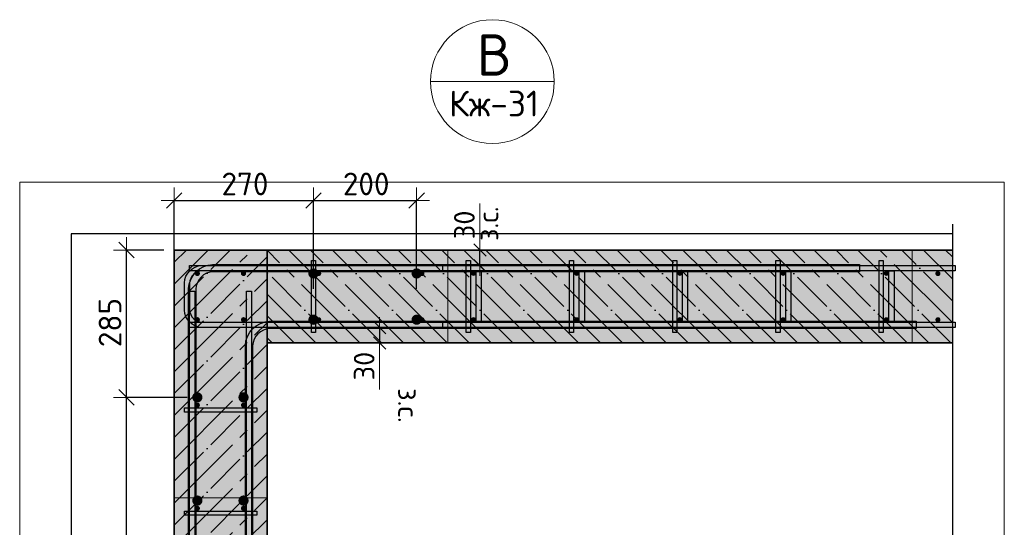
# Model space of a CAD drawing. Header units: millimetres. Extents: x -2995 to 60896, y -2809 to 57831.
# Tile 60 of 169: x 20041 to 21949, y 56848 to 57831. Entities that reach past the tile are written whole.
import ezdxf

# ---------------------------------------------------------------- set-up
doc = ezdxf.new("R2010")
doc.units = ezdxf.units.MM
doc.header["$PDMODE"] = 65
for name, pattern in [('______11', [100, 80, -10, 0, -10]), ('______5', [220, 160, -20, 20, -20]), ('________', [0])]:
    doc.linetypes.add(name, pattern=pattern)
for name, color, linetype, lineweight in [('Standard', 7, 'Continuous', 25), ('Арм.стержн. Арматура края', 96, 'Continuous', 35), ('Арм.стержн. вертикальными 1', 22, 'Continuous', 35), ('Арм.стержн.горизонт. 1', 180, 'Continuous', 35), ('Арм.стержн.горизонт. 2', 202, 'Continuous', 35), ('Размерная линия_ общее', 7, 'Continuous', 13), ('Размерная линия_ общее_1', 7, 'Continuous', 13)]:
    doc.layers.add(name, color=color, linetype=linetype, lineweight=lineweight)
doc.layers.add('Арм.стержн. вертикальными 2', color=7, linetype='Continuous', lineweight=35, true_color=0x006e00)
doc.layers.add('Арм.стержн.Стяжки', color=7, linetype='Continuous', lineweight=35, true_color=0x501e0f)
doc.styles.add('ISOCPEUR', font='ISOCPEUR')
doc.dimstyles.new('DIMSTYLE_5', dxfattribs={"dimtxt": 44, "dimasz": 50, "dimexe": 0, "dimexo": 0, "dimgap": 22, "dimtad": 2, "dimdec": 0, "dimrnd": 5, "dimzin": 12, "dimdsep": 46, "dimtxsty": 'ISOCPEUR', "dimblk1": 'ALL_ML_STRICH', "dimblk2": 'ALL_ML_STRICH', "dimsah": 1, "dimcen": 0, "dimclrd": 7, "dimclre": 256, "dimclrt": 7, "dimadec": 0, "dimazin": 0, "dimtfac": 1, "dimtdec": 0, "dimtix": 1, "dimtmove": 2, "dimatfit": 3, "dimfxl": 0, "dimtzin": 0, "dimlwd": 0, "dimlwe": -3, "dimarcsym": 0})
doc.dimstyles.new('DIMSTYLE_8', dxfattribs={"dimtxt": 40, "dimasz": 40, "dimexe": 0, "dimexo": 0.001, "dimgap": 20, "dimtad": 2, "dimdec": 0, "dimrnd": 5, "dimzin": 12, "dimdsep": 46, "dimtxsty": 'ISOCPEUR', "dimblk1": 'ALL_ML_STRICH', "dimblk2": 'ALL_ML_STRICH', "dimsah": 1, "dimcen": 0, "dimse1": 1, "dimse2": 1, "dimclrd": 7, "dimclre": 256, "dimclrt": 7, "dimadec": 0, "dimazin": 0, "dimtfac": 1, "dimtdec": 0, "dimtix": 1, "dimtmove": 2, "dimatfit": 3, "dimfxl": 0, "dimtvp": 1.2, "dimtzin": 0, "dimlwd": 0, "dimlwe": -3, "dimarcsym": 0})

# ---------------------------------------------------------------- blocks, each defined once
blk = doc.blocks.new('ALL_ML_STRICH')
at = {"color": 0, "linetype": 'ByBlock', "lineweight": -2}
for p, q in [((0, -0.5), (0, 0.5)), ((-1, 0), (0.5, 0)), ((-0.3, -0.3), (0.3, 0.3))]:
    blk.add_line(p, q, dxfattribs=at)
blk = doc.blocks.new('*D331')
at = {"layer": 'DEFPOINTS', "color": 7, "linetype": 'Continuous', "lineweight": 13, "transparency": 33554687}
for p in [(20340, 57481.1), (20340, 57335), (20609.9, 57289.6)]:
    blk.add_point(p, dxfattribs=at)
at = {"layer": 'Размерная линия_ общее', "color": 253, "linetype": 'Continuous', "lineweight": -2, "true_color": 0xa0a0a0, "transparency": 33554687}
for p, q in [((20340, 57355), (20340, 57481.1)), ((20609.9, 57309.6), (20609.9, 57481.1))]:
    blk.add_line(p, q, dxfattribs=at)
at = {"layer": 'Размерная линия_ общее', "color": 7, "linetype": 'Continuous', "lineweight": -2, "transparency": 33554687}
blk.add_line((20340, 57481.1), (20609.9, 57481.1), dxfattribs=at)
at = {"layer": 'Размерная линия_ общее', "color": 7, "linetype": 'Continuous', "lineweight": 13, "transparency": 33554687, "xscale": 50, "yscale": 50, "zscale": 50, "rotation": 180}
blk.add_blockref('ALL_ML_STRICH', (20340, 57481.1), dxfattribs=at)
at = {"layer": 'Размерная линия_ общее', "color": 7, "linetype": 'Continuous', "lineweight": 13, "transparency": 33554687, "xscale": 50, "yscale": 50, "zscale": 50}
blk.add_blockref('ALL_ML_STRICH', (20609.9, 57481.1), dxfattribs=at)
at = {"layer": 'Размерная линия_ общее', "color": 7, "linetype": 'Continuous', "lineweight": 13, "transparency": 33554687, "insert": (20477.2, 57513.1), "char_height": 44, "width": 132, "attachment_point": 5, "style": 'ISOCPEUR'}
blk.add_mtext('\\A1;{270}', dxfattribs=at)
blk = doc.blocks.new('*D332')
at = {"layer": 'DEFPOINTS', "color": 7, "linetype": 'Continuous', "lineweight": 13, "transparency": 33554687}
for p in [(20609.9, 57481.1), (20609.9, 57289.6), (20809.9, 57289.6)]:
    blk.add_point(p, dxfattribs=at)
at = {"layer": 'Размерная линия_ общее', "color": 253, "linetype": 'Continuous', "lineweight": -2, "true_color": 0xa0a0a0, "transparency": 33554687}
for p, q in [((20609.9, 57309.6), (20609.9, 57481.1)), ((20809.9, 57309.6), (20809.9, 57481.1))]:
    blk.add_line(p, q, dxfattribs=at)
at = {"layer": 'Размерная линия_ общее', "color": 7, "linetype": 'Continuous', "lineweight": -2, "transparency": 33554687}
blk.add_line((20609.9, 57481.1), (20809.9, 57481.1), dxfattribs=at)
at = {"layer": 'Размерная линия_ общее', "color": 7, "linetype": 'Continuous', "lineweight": 13, "transparency": 33554687, "xscale": 50, "yscale": 50, "zscale": 50, "rotation": 180}
blk.add_blockref('ALL_ML_STRICH', (20609.9, 57481.1), dxfattribs=at)
at = {"layer": 'Размерная линия_ общее', "color": 7, "linetype": 'Continuous', "lineweight": 13, "transparency": 33554687, "xscale": 50, "yscale": 50, "zscale": 50}
blk.add_blockref('ALL_ML_STRICH', (20809.9, 57481.1), dxfattribs=at)
at = {"layer": 'Размерная линия_ общее', "color": 7, "linetype": 'Continuous', "lineweight": 13, "transparency": 33554687, "insert": (20712.1, 57513.1), "char_height": 44, "width": 132, "attachment_point": 5, "style": 'ISOCPEUR'}
blk.add_mtext('\\A1;{200}', dxfattribs=at)
blk = doc.blocks.new('*D395')
at = {"layer": 'DEFPOINTS', "color": 7, "linetype": 'Continuous', "lineweight": 13, "transparency": 33554687}
for p in [(20729.5, 57235), (20738.2, 57235), (20729.5, 57205)]:
    blk.add_point(p, dxfattribs=at)
at = {"layer": 'Размерная линия_ общее_1', "color": 7, "linetype": 'Continuous', "lineweight": -2, "transparency": 33554687}
blk.add_line((20738.2, 57235), (20738.2, 57205), dxfattribs=at)
at = {"layer": 'Размерная линия_ общее_1', "color": 7, "linetype": 'Continuous', "lineweight": 13, "transparency": 33554687, "xscale": 40, "yscale": 40, "zscale": 40}
for p, rotation in [((20738.2, 57235), 90), ((20738.2, 57205), 270)]:
    blk.add_blockref('ALL_ML_STRICH', p, dxfattribs=dict(at, rotation=rotation))
at = {"layer": 'Размерная линия_ общее_1', "color": 7, "linetype": 'Continuous', "lineweight": 13, "transparency": 33554687, "insert": (20708.2, 57160.2), "char_height": 40, "width": 80, "attachment_point": 5, "rotation": 90, "style": 'ISOCPEUR'}
blk.add_mtext('\\A1;{30}', dxfattribs=at)
at = {"layer": 'Размерная линия_ общее_1', "color": 7, "linetype": 'Continuous', "lineweight": 13, "transparency": 33554687, "insert": (20813.9, 57117.4), "char_height": 40, "width": 2, "attachment_point": 1, "rotation": 270, "line_spacing_factor": 0.60241, "style": 'ISOCPEUR'}
blk.add_mtext('з.с.', dxfattribs=at)
blk = doc.blocks.new('*D396')
at = {"layer": 'DEFPOINTS', "color": 7, "linetype": 'Continuous', "lineweight": 13, "transparency": 33554687}
for p in [(20923.6, 57385), (20923.6, 57355), (20932.4, 57355)]:
    blk.add_point(p, dxfattribs=at)
at = {"layer": 'Размерная линия_ общее_1', "color": 7, "linetype": 'Continuous', "lineweight": -2, "transparency": 33554687}
blk.add_line((20932.4, 57355), (20932.4, 57385), dxfattribs=at)
at = {"layer": 'Размерная линия_ общее_1', "color": 7, "linetype": 'Continuous', "lineweight": 13, "transparency": 33554687, "xscale": 40, "yscale": 40, "zscale": 40}
for p, rotation in [((20932.4, 57385), 90), ((20932.4, 57355), 270)]:
    blk.add_blockref('ALL_ML_STRICH', p, dxfattribs=dict(at, rotation=rotation))
at = {"layer": 'Размерная линия_ общее_1', "color": 7, "linetype": 'Continuous', "lineweight": 13, "transparency": 33554687, "insert": (20928.1, 57402.6), "char_height": 40, "width": 2, "attachment_point": 1, "rotation": 90, "line_spacing_factor": 0.60241, "style": 'ISOCPEUR'}
blk.add_mtext('з.с.', dxfattribs=at)
at = {"layer": 'Размерная линия_ общее_1', "color": 7, "linetype": 'Continuous', "lineweight": 13, "transparency": 33554687, "insert": (20902.4, 57433.8), "char_height": 40, "width": 80, "attachment_point": 5, "rotation": 90, "style": 'ISOCPEUR'}
blk.add_mtext('\\A1;{30}', dxfattribs=at)
blk = doc.blocks.new('*D397')
at = {"layer": 'DEFPOINTS', "color": 7, "linetype": 'Continuous', "lineweight": 13, "transparency": 33554687}
for p in [(20384.9, 57099.6), (20247.7, 56299.6), (20384.9, 56299.6)]:
    blk.add_point(p, dxfattribs=at)
at = {"layer": 'Размерная линия_ общее', "color": 253, "linetype": 'Continuous', "lineweight": -2, "true_color": 0xa0a0a0, "transparency": 33554687}
for p, q in [((20364.9, 57099.6), (20247.7, 57099.6)), ((20364.9, 56299.6), (20247.7, 56299.6))]:
    blk.add_line(p, q, dxfattribs=at)
at = {"layer": 'Размерная линия_ общее', "color": 7, "linetype": 'Continuous', "lineweight": -2, "transparency": 33554687}
blk.add_line((20247.7, 56299.6), (20247.7, 57099.6), dxfattribs=at)
at = {"layer": 'Размерная линия_ общее', "color": 7, "linetype": 'Continuous', "lineweight": 13, "transparency": 33554687, "xscale": 50, "yscale": 50, "zscale": 50}
for p, rotation in [((20247.7, 57099.6), 90), ((20247.7, 56299.6), 270)]:
    blk.add_blockref('ALL_ML_STRICH', p, dxfattribs=dict(at, rotation=rotation))
at = {"layer": 'Размерная линия_ общее', "color": 7, "linetype": 'Continuous', "lineweight": 13, "transparency": 33554687, "insert": (20193.7, 56573.6), "char_height": 44, "width": 2.2, "attachment_point": 1, "rotation": 90, "line_spacing_factor": 0.60241, "style": 'ISOCPEUR'}
blk.add_mtext('\\W0.91;4х200=800', dxfattribs=at)
blk = doc.blocks.new('*D398')
at = {"layer": 'DEFPOINTS', "color": 7, "linetype": 'Continuous', "lineweight": 13, "transparency": 33554687}
for p in [(20340, 57385), (20247.7, 57099.6), (20384.9, 57099.6)]:
    blk.add_point(p, dxfattribs=at)
at = {"layer": 'Размерная линия_ общее', "color": 253, "linetype": 'Continuous', "lineweight": -2, "true_color": 0xa0a0a0, "transparency": 33554687}
for p, q in [((20320, 57385), (20247.7, 57385)), ((20364.9, 57099.6), (20247.7, 57099.6))]:
    blk.add_line(p, q, dxfattribs=at)
at = {"layer": 'Размерная линия_ общее', "color": 7, "linetype": 'Continuous', "lineweight": -2, "transparency": 33554687}
blk.add_line((20247.7, 57099.6), (20247.7, 57385), dxfattribs=at)
at = {"layer": 'Размерная линия_ общее', "color": 7, "linetype": 'Continuous', "lineweight": 13, "transparency": 33554687, "xscale": 50, "yscale": 50, "zscale": 50}
for p, rotation in [((20247.7, 57385), 90), ((20247.7, 57099.6), 270)]:
    blk.add_blockref('ALL_ML_STRICH', p, dxfattribs=dict(at, rotation=rotation))
at = {"layer": 'Размерная линия_ общее', "color": 7, "linetype": 'Continuous', "lineweight": 13, "transparency": 33554687, "insert": (20215.7, 57244.5), "char_height": 44, "width": 132, "attachment_point": 5, "rotation": 90, "style": 'ISOCPEUR'}
blk.add_mtext('\\A1;{285}', dxfattribs=at)

msp = doc.modelspace()

# ---------------------------------------------------------------- hatches: boundary and pattern name
at = {"linetype": 'Continuous', "lineweight": -3, "transparency": 33554687}
msp.add_hatch(color=7, dxfattribs=at).paths.add_polyline_path([(20520, 57385), (20520, 57205), (21848.6, 57205), (21848.6, 57385)])
at = {"layer": 'Арм.стержн. вертикальными 1', "linetype": 'Continuous', "lineweight": 50, "transparency": 33554687}
for points in [[(20389.9, 57339.6), (20389.6, 57341.5), (20388.5, 57343.1), (20386.8, 57344.2), (20384.9, 57344.6), (20383, 57344.2), (20381.4, 57343.1), (20380.3, 57341.5), (20379.9, 57339.6), (20380.3, 57337.7), (20381.4, 57336.1), (20383, 57335), (20384.9, 57334.6), (20386.8, 57335), (20388.5, 57336.1), (20389.6, 57337.7)], [(20479.5, 57339.6), (20479.1, 57341.5), (20478, 57343.1), (20476.4, 57344.2), (20474.5, 57344.6), (20472.6, 57344.2), (20470.9, 57343.1), (20469.8, 57341.5), (20469.5, 57339.6), (20469.8, 57337.7), (20470.9, 57336.1), (20472.6, 57335), (20474.5, 57334.6), (20476.4, 57335), (20478, 57336.1), (20479.1, 57337.7)], [(20625, 57339.6), (20624.6, 57341.5), (20623.5, 57343.1), (20621.9, 57344.2), (20620, 57344.6), (20618.1, 57344.2), (20616.5, 57343.1), (20615.4, 57341.5), (20615, 57339.6), (20615.4, 57337.6), (20616.5, 57336), (20618.1, 57334.9), (20620, 57334.6), (20621.9, 57334.9), (20623.5, 57336), (20624.6, 57337.6)], [(20825, 57339.6), (20824.6, 57341.5), (20823.5, 57343.1), (20821.9, 57344.2), (20820, 57344.6), (20818.1, 57344.2), (20816.5, 57343.1), (20815.4, 57341.5), (20815, 57339.6), (20815.4, 57337.6), (20816.5, 57336), (20818.1, 57334.9), (20820, 57334.6), (20821.9, 57334.9), (20823.5, 57336), (20824.6, 57337.6)], [(20925, 57340), (20924.6, 57341.9), (20923.5, 57343.6), (20921.9, 57344.6), (20920, 57345), (20918.1, 57344.6), (20916.5, 57343.6), (20915.4, 57341.9), (20915, 57340), (20915.4, 57338.1), (20916.5, 57336.5), (20918.1, 57335.4), (20920, 57335), (20921.9, 57335.4), (20923.5, 57336.5), (20924.6, 57338.1)], [(21125, 57340), (21124.6, 57341.9), (21123.5, 57343.6), (21121.9, 57344.6), (21120, 57345), (21118.1, 57344.6), (21116.5, 57343.6), (21115.4, 57341.9), (21115, 57340), (21115.4, 57338.1), (21116.5, 57336.5), (21118.1, 57335.4), (21120, 57335), (21121.9, 57335.4), (21123.5, 57336.5), (21124.6, 57338.1)], [(21325, 57340), (21324.6, 57341.9), (21323.5, 57343.6), (21321.9, 57344.6), (21320, 57345), (21318.1, 57344.6), (21316.5, 57343.6), (21315.4, 57341.9), (21315, 57340), (21315.4, 57338.1), (21316.5, 57336.5), (21318.1, 57335.4), (21320, 57335), (21321.9, 57335.4), (21323.5, 57336.5), (21324.6, 57338.1)], [(21525, 57340), (21524.6, 57341.9), (21523.5, 57343.6), (21521.9, 57344.6), (21520, 57345), (21518.1, 57344.6), (21516.5, 57343.6), (21515.4, 57341.9), (21515, 57340), (21515.4, 57338.1), (21516.5, 57336.5), (21518.1, 57335.4), (21520, 57335), (21521.9, 57335.4), (21523.5, 57336.5), (21524.6, 57338.1)], [(21725, 57340), (21724.6, 57341.9), (21723.5, 57343.6), (21721.9, 57344.6), (21720, 57345), (21718.1, 57344.6), (21716.5, 57343.6), (21715.4, 57341.9), (21715, 57340), (21715.4, 57338.1), (21716.5, 57336.5), (21718.1, 57335.4), (21720, 57335), (21721.9, 57335.4), (21723.5, 57336.5), (21724.6, 57338.1)], [(21825, 57339.6), (21824.6, 57341.5), (21823.5, 57343.1), (21821.9, 57344.2), (21820, 57344.6), (21818.1, 57344.2), (21816.5, 57343.1), (21815.4, 57341.5), (21815, 57339.6), (21815.4, 57337.6), (21816.5, 57336), (21818.1, 57334.9), (21820, 57334.6), (21821.9, 57334.9), (21823.5, 57336), (21824.6, 57337.6)], [(20389.9, 57250.1), (20389.6, 57252), (20388.5, 57253.6), (20386.8, 57254.7), (20384.9, 57255.1), (20383, 57254.7), (20381.4, 57253.6), (20380.3, 57252), (20379.9, 57250.1), (20380.3, 57248.2), (20381.4, 57246.5), (20383, 57245.5), (20384.9, 57245.1), (20386.8, 57245.5), (20388.5, 57246.5), (20389.6, 57248.2)], [(20479.5, 57250.1), (20479.1, 57252), (20478, 57253.6), (20476.4, 57254.7), (20474.5, 57255.1), (20472.6, 57254.7), (20470.9, 57253.6), (20469.8, 57252), (20469.5, 57250.1), (20469.8, 57248.2), (20470.9, 57246.5), (20472.6, 57245.5), (20474.5, 57245.1), (20476.4, 57245.5), (20478, 57246.5), (20479.1, 57248.2)], [(20625, 57250), (20624.6, 57251.9), (20623.5, 57253.6), (20621.9, 57254.7), (20620, 57255), (20618.1, 57254.7), (20616.5, 57253.6), (20615.4, 57251.9), (20615, 57250), (20615.4, 57248.1), (20616.5, 57246.5), (20618.1, 57245.4), (20620, 57245), (20621.9, 57245.4), (20623.5, 57246.5), (20624.6, 57248.1)], [(20825, 57250), (20824.6, 57251.9), (20823.5, 57253.6), (20821.9, 57254.7), (20820, 57255), (20818.1, 57254.7), (20816.5, 57253.6), (20815.4, 57251.9), (20815, 57250), (20815.4, 57248.1), (20816.5, 57246.5), (20818.1, 57245.4), (20820, 57245), (20821.9, 57245.4), (20823.5, 57246.5), (20824.6, 57248.1)], [(20925, 57250), (20924.6, 57251.9), (20923.5, 57253.6), (20921.9, 57254.7), (20920, 57255), (20918.1, 57254.7), (20916.5, 57253.6), (20915.4, 57251.9), (20915, 57250), (20915.4, 57248.1), (20916.5, 57246.5), (20918.1, 57245.4), (20920, 57245), (20921.9, 57245.4), (20923.5, 57246.5), (20924.6, 57248.1)], [(21125, 57250), (21124.6, 57251.9), (21123.5, 57253.6), (21121.9, 57254.7), (21120, 57255), (21118.1, 57254.7), (21116.5, 57253.6), (21115.4, 57251.9), (21115, 57250), (21115.4, 57248.1), (21116.5, 57246.5), (21118.1, 57245.4), (21120, 57245), (21121.9, 57245.4), (21123.5, 57246.5), (21124.6, 57248.1)], [(21325, 57250), (21324.6, 57251.9), (21323.5, 57253.6), (21321.9, 57254.7), (21320, 57255), (21318.1, 57254.7), (21316.5, 57253.6), (21315.4, 57251.9), (21315, 57250), (21315.4, 57248.1), (21316.5, 57246.5), (21318.1, 57245.4), (21320, 57245), (21321.9, 57245.4), (21323.5, 57246.5), (21324.6, 57248.1)], [(21525, 57250), (21524.6, 57251.9), (21523.5, 57253.6), (21521.9, 57254.7), (21520, 57255), (21518.1, 57254.7), (21516.5, 57253.6), (21515.4, 57251.9), (21515, 57250), (21515.4, 57248.1), (21516.5, 57246.5), (21518.1, 57245.4), (21520, 57245), (21521.9, 57245.4), (21523.5, 57246.5), (21524.6, 57248.1)], [(21725, 57250), (21724.6, 57251.9), (21723.5, 57253.6), (21721.9, 57254.7), (21720, 57255), (21718.1, 57254.7), (21716.5, 57253.6), (21715.4, 57251.9), (21715, 57250), (21715.4, 57248.1), (21716.5, 57246.5), (21718.1, 57245.4), (21720, 57245), (21721.9, 57245.4), (21723.5, 57246.5), (21724.6, 57248.1)], [(21825, 57250), (21824.6, 57251.9), (21823.5, 57253.6), (21821.9, 57254.7), (21820, 57255), (21818.1, 57254.7), (21816.5, 57253.6), (21815.4, 57251.9), (21815, 57250), (21815.4, 57248.1), (21816.5, 57246.5), (21818.1, 57245.4), (21820, 57245), (21821.9, 57245.4), (21823.5, 57246.5), (21824.6, 57248.1)], [(20389.9, 57084.6), (20389.6, 57086.5), (20388.5, 57088.1), (20386.8, 57089.2), (20384.9, 57089.6), (20383, 57089.2), (20381.4, 57088.1), (20380.3, 57086.5), (20379.9, 57084.6), (20380.3, 57082.7), (20381.4, 57081), (20383, 57080), (20384.9, 57079.6), (20386.8, 57080), (20388.5, 57081), (20389.6, 57082.7)], [(20479.5, 57084.6), (20479.1, 57086.5), (20478, 57088.1), (20476.4, 57089.2), (20474.5, 57089.6), (20472.6, 57089.2), (20470.9, 57088.1), (20469.8, 57086.5), (20469.5, 57084.6), (20469.8, 57082.7), (20470.9, 57081), (20472.6, 57080), (20474.5, 57079.6), (20476.4, 57080), (20478, 57081), (20479.1, 57082.7)], [(20389.9, 56884.6), (20389.6, 56886.5), (20388.5, 56888.1), (20386.8, 56889.2), (20384.9, 56889.6), (20383, 56889.2), (20381.4, 56888.1), (20380.3, 56886.5), (20379.9, 56884.6), (20380.3, 56882.7), (20381.4, 56881), (20383, 56880), (20384.9, 56879.6), (20386.8, 56880), (20388.5, 56881), (20389.6, 56882.7)], [(20479.5, 56884.6), (20479.1, 56886.5), (20478, 56888.1), (20476.4, 56889.2), (20474.5, 56889.6), (20472.6, 56889.2), (20470.9, 56888.1), (20469.8, 56886.5), (20469.5, 56884.6), (20469.8, 56882.7), (20470.9, 56881), (20472.6, 56880), (20474.5, 56879.6), (20476.4, 56880), (20478, 56881), (20479.1, 56882.7)]]:
    msp.add_hatch(color=4, dxfattribs=at).paths.add_polyline_path(points)
at = {"layer": 'Арм.стержн. вертикальными 2', "linetype": 'Continuous', "lineweight": 50, "transparency": 33554687}
for points in [[(20619.9, 57339.6), (20619.2, 57343.5), (20617, 57346.7), (20613.8, 57348.9), (20609.9, 57349.6), (20606.1, 57348.9), (20602.9, 57346.7), (20600.7, 57343.5), (20599.9, 57339.6), (20600.7, 57335.8), (20602.9, 57332.6), (20606.1, 57330.4), (20609.9, 57329.6), (20613.8, 57330.4), (20617, 57332.6), (20619.2, 57335.8)], [(20819.9, 57339.6), (20819.2, 57343.5), (20817, 57346.7), (20813.8, 57348.9), (20809.9, 57349.6), (20806.1, 57348.9), (20802.9, 57346.7), (20800.7, 57343.5), (20799.9, 57339.6), (20800.7, 57335.8), (20802.9, 57332.6), (20806.1, 57330.4), (20809.9, 57329.6), (20813.8, 57330.4), (20817, 57332.6), (20819.2, 57335.8)], [(20619.9, 57250.1), (20619.2, 57253.9), (20617, 57257.2), (20613.8, 57259.3), (20609.9, 57260.1), (20606.1, 57259.3), (20602.9, 57257.2), (20600.7, 57253.9), (20599.9, 57250.1), (20600.7, 57246.3), (20602.9, 57243), (20606.1, 57240.9), (20609.9, 57240.1), (20613.8, 57240.9), (20617, 57243), (20619.2, 57246.3)], [(20819.9, 57250.1), (20819.2, 57253.9), (20817, 57257.2), (20813.8, 57259.3), (20809.9, 57260.1), (20806.1, 57259.3), (20802.9, 57257.2), (20800.7, 57253.9), (20799.9, 57250.1), (20800.7, 57246.3), (20802.9, 57243), (20806.1, 57240.9), (20809.9, 57240.1), (20813.8, 57240.9), (20817, 57243), (20819.2, 57246.3)], [(20394.9, 57099.6), (20394.2, 57103.4), (20392, 57106.7), (20388.7, 57108.8), (20384.9, 57109.6), (20381.1, 57108.8), (20377.8, 57106.7), (20375.7, 57103.4), (20374.9, 57099.6), (20375.7, 57095.8), (20377.8, 57092.5), (20381.1, 57090.3), (20384.9, 57089.6), (20388.7, 57090.3), (20392, 57092.5), (20394.2, 57095.8)], [(20484.4, 57099.6), (20483.7, 57103.4), (20481.5, 57106.7), (20478.3, 57108.8), (20474.4, 57109.6), (20470.6, 57108.8), (20467.4, 57106.7), (20465.2, 57103.4), (20464.4, 57099.6), (20465.2, 57095.8), (20467.4, 57092.5), (20470.6, 57090.3), (20474.4, 57089.6), (20478.3, 57090.3), (20481.5, 57092.5), (20483.7, 57095.8)], [(20394.9, 56899.6), (20394.2, 56903.4), (20392, 56906.7), (20388.7, 56908.8), (20384.9, 56909.6), (20381.1, 56908.8), (20377.8, 56906.7), (20375.7, 56903.4), (20374.9, 56899.6), (20375.7, 56895.8), (20377.8, 56892.5), (20381.1, 56890.3), (20384.9, 56889.6), (20388.7, 56890.3), (20392, 56892.5), (20394.2, 56895.8)], [(20484.4, 56899.6), (20483.7, 56903.4), (20481.5, 56906.7), (20478.3, 56908.8), (20474.4, 56909.6), (20470.6, 56908.8), (20467.4, 56906.7), (20465.2, 56903.4), (20464.4, 56899.6), (20465.2, 56895.8), (20467.4, 56892.5), (20470.6, 56890.3), (20474.4, 56889.6), (20478.3, 56890.3), (20481.5, 56892.5), (20483.7, 56895.8)]]:
    msp.add_hatch(color=7, dxfattribs=at).paths.add_polyline_path(points)
at = {"layer": 'Размерная линия_ общее', "linetype": 'Continuous', "lineweight": -3, "true_color": 0xc7c7c7, "transparency": 33554687}
msp.add_hatch(color=9, dxfattribs=at).paths.add_polyline_path([(20520, 57385), (20340, 57385), (20340, 55827.9), (20520, 55827.9)])

# ---------------------------------------------------------------- linework, layer by layer
at = {"color": 7, "linetype": 'Continuous', "lineweight": 25, "transparency": 33554687}
msp.add_line((21848.6, 57155), (21848.6, 57435), dxfattribs=at)
at = {"color": 7, "linetype": 'Continuous', "lineweight": 35, "transparency": 33554687}
for p, q in [((20520, 57385), (20520, 57205)), ((21848.6, 57385), (20520, 57385)), ((20520, 57205), (21848.6, 57205))]:
    msp.add_line(p, q, dxfattribs=at)
at = {"color": 253, "linetype": '______5', "lineweight": -3, "true_color": 0xababab, "transparency": 33554687}
for p, q in [((20699.6, 57205), (20520, 57384.6)), ((20784.4, 57205), (20604.4, 57385)), ((20869.3, 57205), (20689.3, 57385)), ((20954.1, 57205), (20774.1, 57385)), ((21039, 57205), (20859, 57385)), ((21123.8, 57205), (20943.8, 57385)), ((21208.7, 57205), (21028.7, 57385)), ((21293.5, 57205), (21113.5, 57385)), ((21378.4, 57205), (21198.4, 57385)), ((21463.2, 57205), (21283.2, 57385)), ((21548.1, 57205), (21368.1, 57385)), ((21632.9, 57205), (21452.9, 57385)), ((21717.8, 57205), (21537.8, 57385)), ((21802.6, 57205), (21622.6, 57385)), ((21848.6, 57243.9), (21707.5, 57385)), ((21848.6, 57328.7), (21792.3, 57385)), ((20614.7, 57205), (20520, 57299.7)), ((20529.8, 57205), (20520, 57214.9))]:
    msp.add_line(p, q, dxfattribs=at)
at = {"color": 253, "linetype": '______11', "lineweight": -3, "true_color": 0xababab, "transparency": 33554687}
for p, q in [((20742, 57205), (20562, 57385)), ((20826.8, 57205), (20646.8, 57385)), ((20911.7, 57205), (20731.7, 57385)), ((20996.5, 57205), (20816.5, 57385)), ((21081.4, 57205), (20901.4, 57385)), ((21166.2, 57205), (20986.2, 57385)), ((21251.1, 57205), (21071.1, 57385)), ((21336, 57205), (21156, 57385)), ((21420.8, 57205), (21240.8, 57385)), ((21505.7, 57205), (21325.7, 57385)), ((21590.5, 57205), (21410.5, 57385)), ((21675.4, 57205), (21495.4, 57385)), ((21760.2, 57205), (21580.2, 57385)), ((21845.1, 57205), (21665.1, 57385)), ((21848.6, 57286.3), (21749.9, 57385)), ((21848.6, 57371.2), (21834.8, 57385)), ((20657.1, 57205), (20520, 57342.2)), ((20572.3, 57205), (20520, 57257.3))]:
    msp.add_line(p, q, dxfattribs=at)
at = {"color": 253, "linetype": '________', "lineweight": 13, "true_color": 0xababab, "transparency": 33554687}
for p, q in [((20870, 57385), (20870, 57205)), ((21770, 57205), (21770, 57385))]:
    msp.add_line(p, q, dxfattribs=at)
at = {"layer": 'Standard', "color": 7, "linetype": 'Continuous', "lineweight": 13, "transparency": 33554687}
for p, q in [((20836.6, 57711.3), (21076.6, 57711.3)), ((20932.4, 57385), (20932.4, 57475)), ((20738.2, 57205), (20738.2, 57115))]:
    msp.add_line(p, q, dxfattribs=at)
at = {"layer": 'Standard', "color": 52, "linetype": 'Continuous', "lineweight": -3, "transparency": 33554687}
for p, q in [((20140.7, 57416.3), (20140.7, 55827.9)), ((21848.6, 57416.3), (20140.7, 57416.3)), ((20140.7, 57416.3), (20140.7, 55827.9)), ((21848.6, 57416.3), (20140.7, 57416.3)), ((21848.6, 55827.9), (21848.6, 57416.3)), ((21848.6, 55827.9), (21848.6, 57416.3))]:
    msp.add_line(p, q, dxfattribs=at)
at = {"layer": 'Standard', "color": 7, "linetype": 'Continuous', "lineweight": 13, "transparency": 33554687}
msp.add_lwpolyline([(20040.7, 55727.9), (21948.6, 55727.9), (21948.6, 57516.3), (20040.7, 57516.3), (20040.7, 55727.9)], dxfattribs=at)
msp.add_circle((20956.6, 57711.3), 120, dxfattribs=at)
at = {"layer": 'Арм.стержн. Арматура края', "color": 4, "linetype": 'Continuous', "lineweight": 25, "transparency": 33554687}
for points in [[(20860, 57345), (20394, 57345), (20389.5, 57344.4), (20384.9, 57342.9), (20380.7, 57340.5), (20377.3, 57337.7), (20374.5, 57334.3), (20372.1, 57330.1), (20370.6, 57325.5), (20370, 57321), (20370, 57269.1), (20370.6, 57264.6), (20372.1, 57260), (20374.5, 57255.8), (20377.3, 57252.4), (20380.7, 57249.5), (20384.9, 57247.2), (20389.5, 57245.7), (20394, 57245), (20860, 57245), (20860, 57235), (20393.3, 57235), (20387.2, 57235.9), (20380.9, 57238), (20375, 57241.2), (20370.2, 57245.3), (20366.2, 57250.1), (20362.9, 57255.9), (20360.8, 57262.3), (20360, 57268.4), (20360, 57321.7), (20360.8, 57327.8), (20362.9, 57334.1), (20366.2, 57340), (20370.2, 57344.8), (20375, 57348.8), (20380.9, 57352.1), (20387.2, 57354.2), (20393.3, 57355), (20860, 57355), (20860, 57345)], [(20860, 57345), (20394, 57345), (20389.5, 57344.4), (20384.9, 57342.9), (20380.7, 57340.5), (20377.3, 57337.7), (20374.5, 57334.3), (20372.1, 57330.1), (20370.6, 57325.5), (20370, 57321), (20370, 57269.1), (20370.6, 57264.6), (20372.1, 57260), (20374.5, 57255.8), (20377.3, 57252.4), (20380.7, 57249.5), (20384.9, 57247.2), (20389.5, 57245.7), (20394, 57245), (20860, 57245), (20860, 57235), (20393.3, 57235), (20387.2, 57235.9), (20380.9, 57238), (20375, 57241.2), (20370.2, 57245.3), (20366.2, 57250.1), (20362.9, 57255.9), (20360.8, 57262.3), (20360, 57268.4), (20360, 57321.7), (20360.8, 57327.8), (20362.9, 57334.1), (20366.2, 57340), (20370.2, 57344.8), (20375, 57348.8), (20380.9, 57352.1), (20387.2, 57354.2), (20393.3, 57355), (20860, 57355), (20860, 57345)], [(20860, 57345), (20394, 57345), (20389.5, 57344.4), (20384.9, 57342.9), (20380.7, 57340.5), (20377.3, 57337.7), (20374.5, 57334.3), (20372.1, 57330.1), (20370.6, 57325.5), (20370, 57321), (20370, 57269.1), (20370.6, 57264.6), (20372.1, 57260), (20374.5, 57255.8), (20377.3, 57252.4), (20380.7, 57249.5), (20384.9, 57247.2), (20389.5, 57245.7), (20394, 57245), (20860, 57245), (20860, 57235), (20393.3, 57235), (20387.2, 57235.9), (20380.9, 57238), (20375, 57241.2), (20370.2, 57245.3), (20366.2, 57250.1), (20362.9, 57255.9), (20360.8, 57262.3), (20360, 57268.4), (20360, 57321.7), (20360.8, 57327.8), (20362.9, 57334.1), (20366.2, 57340), (20370.2, 57344.8), (20375, 57348.8), (20380.9, 57352.1), (20387.2, 57354.2), (20393.3, 57355), (20860, 57355), (20860, 57345)], [(20860, 57345), (20394, 57345), (20389.5, 57344.4), (20384.9, 57342.9), (20380.7, 57340.5), (20377.3, 57337.7), (20374.5, 57334.3), (20372.1, 57330.1), (20370.6, 57325.5), (20370, 57321), (20370, 57269.1), (20370.6, 57264.6), (20372.1, 57260), (20374.5, 57255.8), (20377.3, 57252.4), (20380.7, 57249.5), (20384.9, 57247.2), (20389.5, 57245.7), (20394, 57245), (20860, 57245), (20860, 57235), (20393.3, 57235), (20387.2, 57235.9), (20380.9, 57238), (20375, 57241.2), (20370.2, 57245.3), (20366.2, 57250.1), (20362.9, 57255.9), (20360.8, 57262.3), (20360, 57268.4), (20360, 57321.7), (20360.8, 57327.8), (20362.9, 57334.1), (20366.2, 57340), (20370.2, 57344.8), (20375, 57348.8), (20380.9, 57352.1), (20387.2, 57354.2), (20393.3, 57355), (20860, 57355), (20860, 57345)], [(20860, 57345), (20394, 57345), (20389.5, 57344.4), (20384.9, 57342.9), (20380.7, 57340.5), (20377.3, 57337.7), (20374.5, 57334.3), (20372.1, 57330.1), (20370.6, 57325.5), (20370, 57321), (20370, 57269.1), (20370.6, 57264.6), (20372.1, 57260), (20374.5, 57255.8), (20377.3, 57252.4), (20380.7, 57249.5), (20384.9, 57247.2), (20389.5, 57245.7), (20394, 57245), (20860, 57245), (20860, 57235), (20393.3, 57235), (20387.2, 57235.9), (20380.9, 57238), (20375, 57241.2), (20370.2, 57245.3), (20366.2, 57250.1), (20362.9, 57255.9), (20360.8, 57262.3), (20360, 57268.4), (20360, 57321.7), (20360.8, 57327.8), (20362.9, 57334.1), (20366.2, 57340), (20370.2, 57344.8), (20375, 57348.8), (20380.9, 57352.1), (20387.2, 57354.2), (20393.3, 57355), (20860, 57355), (20860, 57345)], [(20925, 57245), (20925, 57345), (20935, 57345), (20935, 57245), (20925, 57245)], [(21125, 57245), (21125, 57345), (21135, 57345), (21135, 57245), (21125, 57245)], [(21325, 57245), (21325, 57345), (21335, 57345), (21335, 57245), (21325, 57245)], [(21525, 57245), (21525, 57345), (21535, 57345), (21535, 57245), (21525, 57245)], [(21725, 57245), (21725, 57345), (21735, 57345), (21735, 57245), (21725, 57245)]]:
    msp.add_lwpolyline(points, dxfattribs=at)
at = {"layer": 'Арм.стержн.горизонт. 1', "color": 52, "linetype": 'Continuous', "lineweight": 25, "transparency": 33554687}
for p, q in [((20340, 57335.1), (20340, 55827.9)), ((20520, 57335.1), (20520, 55827.9))]:
    msp.add_line(p, q, dxfattribs=at)
at = {"layer": 'Арм.стержн.горизонт. 1', "color": 4, "linetype": 'Continuous', "lineweight": 25, "transparency": 33554687}
for points in [[(21853.6, 57345), (20370, 57345), (20370, 57355), (21853.6, 57355), (21853.6, 57345)], [(21853.6, 57345), (20370, 57345), (20370, 57355), (21853.6, 57355), (21853.6, 57345)], [(21853.6, 57345), (20370, 57345), (20370, 57355), (21853.6, 57355), (21853.6, 57345)], [(21853.6, 57345), (20370, 57345), (20370, 57355), (21853.6, 57355), (21853.6, 57345)], [(21853.6, 57345), (20370, 57345), (20370, 57355), (21853.6, 57355), (21853.6, 57345)], [(20380, 57305.1), (20380, 55822.9), (20370, 55822.9), (20370, 57305.1), (20380, 57305.1)], [(20380, 57305.1), (20380, 55822.9), (20370, 55822.9), (20370, 57305.1), (20380, 57305.1)], [(20380, 57305.1), (20380, 55822.9), (20370, 55822.9), (20370, 57305.1), (20380, 57305.1)], [(20380, 57305.1), (20380, 55822.9), (20370, 55822.9), (20370, 57305.1), (20380, 57305.1)], [(20380, 57305.1), (20380, 55822.9), (20370, 55822.9), (20370, 57305.1), (20380, 57305.1)], [(20380, 57305.1), (20380, 55822.9), (20370, 55822.9), (20370, 57305.1), (20380, 57305.1)], [(20380, 57305.1), (20380, 55822.9), (20370, 55822.9), (20370, 57305.1), (20380, 57305.1)], [(20380, 57305.1), (20380, 55822.9), (20370, 55822.9), (20370, 57305.1), (20380, 57305.1)], [(20380, 57305.1), (20380, 55822.9), (20370, 55822.9), (20370, 57305.1), (20380, 57305.1)], [(20380, 57305.1), (20380, 55822.9), (20370, 55822.9), (20370, 57305.1), (20380, 57305.1)], [(20380, 57305.1), (20380, 55822.9), (20370, 55822.9), (20370, 57305.1), (20380, 57305.1)], [(20380, 57305.1), (20380, 55822.9), (20370, 55822.9), (20370, 57305.1), (20380, 57305.1)], [(20380, 57305.1), (20380, 55822.9), (20370, 55822.9), (20370, 57305.1), (20380, 57305.1)], [(20380, 57305.1), (20380, 55822.9), (20370, 55822.9), (20370, 57305.1), (20380, 57305.1)], [(20380, 57305.1), (20380, 55822.9), (20370, 55822.9), (20370, 57305.1), (20380, 57305.1)], [(20380, 57305.1), (20380, 55822.9), (20370, 55822.9), (20370, 57305.1), (20380, 57305.1)], [(20490, 57305.1), (20490, 55822.9), (20480, 55822.9), (20480, 57305.1), (20490, 57305.1)], [(20490, 57305.1), (20490, 55822.9), (20480, 55822.9), (20480, 57305.1), (20490, 57305.1)], [(20490, 57305.1), (20490, 55822.9), (20480, 55822.9), (20480, 57305.1), (20490, 57305.1)], [(20490, 57305.1), (20490, 55822.9), (20480, 55822.9), (20480, 57305.1), (20490, 57305.1)], [(20490, 57305.1), (20490, 55822.9), (20480, 55822.9), (20480, 57305.1), (20490, 57305.1)], [(20490, 57305.1), (20490, 55822.9), (20480, 55822.9), (20480, 57305.1), (20490, 57305.1)], [(20490, 57305.1), (20490, 55822.9), (20480, 55822.9), (20480, 57305.1), (20490, 57305.1)], [(20490, 57305.1), (20490, 55822.9), (20480, 55822.9), (20480, 57305.1), (20490, 57305.1)], [(20490, 57305.1), (20490, 55822.9), (20480, 55822.9), (20480, 57305.1), (20490, 57305.1)], [(20490, 57305.1), (20490, 55822.9), (20480, 55822.9), (20480, 57305.1), (20490, 57305.1)], [(20490, 57305.1), (20490, 55822.9), (20480, 55822.9), (20480, 57305.1), (20490, 57305.1)], [(20490, 57305.1), (20490, 55822.9), (20480, 55822.9), (20480, 57305.1), (20490, 57305.1)], [(20490, 57305.1), (20490, 55822.9), (20480, 55822.9), (20480, 57305.1), (20490, 57305.1)], [(20490, 57305.1), (20490, 55822.9), (20480, 55822.9), (20480, 57305.1), (20490, 57305.1)], [(20490, 57305.1), (20490, 55822.9), (20480, 55822.9), (20480, 57305.1), (20490, 57305.1)], [(20490, 57305.1), (20490, 55822.9), (20480, 55822.9), (20480, 57305.1), (20490, 57305.1)], [(21853.6, 57235), (20370, 57235), (20370, 57245), (21853.6, 57245), (21853.6, 57235)], [(21853.6, 57235), (20370, 57235), (20370, 57245), (21853.6, 57245), (21853.6, 57235)], [(21853.6, 57235), (20370, 57235), (20370, 57245), (21853.6, 57245), (21853.6, 57235)], [(21853.6, 57235), (20370, 57235), (20370, 57245), (21853.6, 57245), (21853.6, 57235)], [(21853.6, 57235), (20370, 57235), (20370, 57245), (21853.6, 57245), (21853.6, 57235)]]:
    msp.add_lwpolyline(points, dxfattribs=at)
at = {"layer": 'Арм.стержн.горизонт. 2', "color": 7, "linetype": 'Continuous', "lineweight": 25, "transparency": 33554687}
for points in [[(20368, 56057.1), (20368, 57310.4), (20369.2, 57318.9), (20372.1, 57327.8), (20376.7, 57336), (20382.3, 57342.7), (20389, 57348.4), (20397.2, 57353), (20406.1, 57355.9), (20414.6, 57357.1), (21668, 57357.1), (21668, 57343.1), (20415.6, 57343.1), (20409.3, 57342.2), (20402.9, 57340.1), (20397, 57336.8), (20392.2, 57332.8), (20388.2, 57328), (20385, 57322.2), (20382.8, 57315.8), (20382, 57309.4), (20382, 56057.1), (20368, 56057.1)], [(20368, 56057.1), (20368, 57310.4), (20369.2, 57318.9), (20372.1, 57327.8), (20376.7, 57336), (20382.3, 57342.7), (20389, 57348.4), (20397.2, 57353), (20406.1, 57355.9), (20414.6, 57357.1), (21668, 57357.1), (21668, 57343.1), (20415.6, 57343.1), (20409.3, 57342.2), (20402.9, 57340.1), (20397, 57336.8), (20392.2, 57332.8), (20388.2, 57328), (20385, 57322.2), (20382.8, 57315.8), (20382, 57309.4), (20382, 56057.1), (20368, 56057.1)], [(20368, 56057.1), (20368, 57310.4), (20369.2, 57318.9), (20372.1, 57327.8), (20376.7, 57336), (20382.3, 57342.7), (20389, 57348.4), (20397.2, 57353), (20406.1, 57355.9), (20414.6, 57357.1), (21668, 57357.1), (21668, 57343.1), (20415.6, 57343.1), (20409.3, 57342.2), (20402.9, 57340.1), (20397, 57336.8), (20392.2, 57332.8), (20388.2, 57328), (20385, 57322.2), (20382.8, 57315.8), (20382, 57309.4), (20382, 56057.1), (20368, 56057.1)], [(20368, 56057.1), (20368, 57310.4), (20369.2, 57318.9), (20372.1, 57327.8), (20376.7, 57336), (20382.3, 57342.7), (20389, 57348.4), (20397.2, 57353), (20406.1, 57355.9), (20414.6, 57357.1), (21668, 57357.1), (21668, 57343.1), (20415.6, 57343.1), (20409.3, 57342.2), (20402.9, 57340.1), (20397, 57336.8), (20392.2, 57332.8), (20388.2, 57328), (20385, 57322.2), (20382.8, 57315.8), (20382, 57309.4), (20382, 56057.1), (20368, 56057.1)], [(20478, 55947.1), (20478, 57200.4), (20479.2, 57208.9), (20482.1, 57217.8), (20486.7, 57226), (20492.3, 57232.7), (20499, 57238.4), (20507.2, 57243), (20516.1, 57245.9), (20524.6, 57247.1), (21778, 57247.1), (21778, 57233.1), (20525.6, 57233.1), (20519.3, 57232.2), (20512.9, 57230.1), (20507, 57226.8), (20502.2, 57222.8), (20498.2, 57218), (20495, 57212.2), (20492.8, 57205.7), (20492, 57199.4), (20492, 55947.1), (20478, 55947.1)], [(20478, 55947.1), (20478, 57200.4), (20479.2, 57208.9), (20482.1, 57217.8), (20486.7, 57226), (20492.3, 57232.7), (20499, 57238.4), (20507.2, 57243), (20516.1, 57245.9), (20524.6, 57247.1), (21778, 57247.1), (21778, 57233.1), (20525.6, 57233.1), (20519.3, 57232.2), (20512.9, 57230.1), (20507, 57226.8), (20502.2, 57222.8), (20498.2, 57218), (20495, 57212.2), (20492.8, 57205.7), (20492, 57199.4), (20492, 55947.1), (20478, 55947.1)], [(20478, 55947.1), (20478, 57200.4), (20479.2, 57208.9), (20482.1, 57217.8), (20486.7, 57226), (20492.3, 57232.7), (20499, 57238.4), (20507.2, 57243), (20516.1, 57245.9), (20524.6, 57247.1), (21778, 57247.1), (21778, 57233.1), (20525.6, 57233.1), (20519.3, 57232.2), (20512.9, 57230.1), (20507, 57226.8), (20502.2, 57222.8), (20498.2, 57218), (20495, 57212.2), (20492.8, 57205.7), (20492, 57199.4), (20492, 55947.1), (20478, 55947.1)], [(20478, 55947.1), (20478, 57200.4), (20479.2, 57208.9), (20482.1, 57217.8), (20486.7, 57226), (20492.3, 57232.7), (20499, 57238.4), (20507.2, 57243), (20516.1, 57245.9), (20524.6, 57247.1), (21778, 57247.1), (21778, 57233.1), (20525.6, 57233.1), (20519.3, 57232.2), (20512.9, 57230.1), (20507, 57226.8), (20502.2, 57222.8), (20498.2, 57218), (20495, 57212.2), (20492.8, 57205.7), (20492, 57199.4), (20492, 55947.1), (20478, 55947.1)]]:
    msp.add_lwpolyline(points, dxfattribs=at)
at = {"layer": 'Арм.стержн.Стяжки', "color": 40, "linetype": 'Continuous', "lineweight": 25, "transparency": 33554687}
for points in [[(20606, 57225), (20606, 57365), (20614, 57365), (20614, 57225), (20606, 57225)], [(20606, 57225), (20606, 57365), (20614, 57365), (20614, 57225), (20606, 57225)], [(20606, 57225), (20606, 57365), (20614, 57365), (20614, 57225), (20606, 57225)], [(20606, 57225), (20606, 57365), (20614, 57365), (20614, 57225), (20606, 57225)], [(20606, 57225), (20606, 57365), (20614, 57365), (20614, 57225), (20606, 57225)], [(20606, 57225), (20606, 57365), (20614, 57365), (20614, 57225), (20606, 57225)], [(20606, 57225), (20606, 57365), (20614, 57365), (20614, 57225), (20606, 57225)], [(20606, 57225), (20606, 57365), (20614, 57365), (20614, 57225), (20606, 57225)], [(20906, 57225), (20906, 57365), (20914, 57365), (20914, 57225), (20906, 57225)], [(20906, 57225), (20906, 57365), (20914, 57365), (20914, 57225), (20906, 57225)], [(21106, 57225), (21106, 57365), (21114, 57365), (21114, 57225), (21106, 57225)], [(21106, 57225), (21106, 57365), (21114, 57365), (21114, 57225), (21106, 57225)], [(21106, 57225), (21106, 57365), (21114, 57365), (21114, 57225), (21106, 57225)], [(21306, 57225), (21306, 57365), (21314, 57365), (21314, 57225), (21306, 57225)], [(21306, 57225), (21306, 57365), (21314, 57365), (21314, 57225), (21306, 57225)], [(21506, 57225), (21506, 57365), (21514, 57365), (21514, 57225), (21506, 57225)], [(21506, 57225), (21506, 57365), (21514, 57365), (21514, 57225), (21506, 57225)], [(21506, 57225), (21506, 57365), (21514, 57365), (21514, 57225), (21506, 57225)], [(21706, 57225), (21706, 57365), (21714, 57365), (21714, 57225), (21706, 57225)], [(21706, 57225), (21706, 57365), (21714, 57365), (21714, 57225), (21706, 57225)], [(20359.9, 57079.1), (20499.9, 57079.1), (20499.9, 57071.1), (20359.9, 57071.1), (20359.9, 57079.1)], [(20359.9, 57079.1), (20499.9, 57079.1), (20499.9, 57071.1), (20359.9, 57071.1), (20359.9, 57079.1)], [(20359.9, 57079.1), (20499.9, 57079.1), (20499.9, 57071.1), (20359.9, 57071.1), (20359.9, 57079.1)], [(20359.9, 57079.1), (20499.9, 57079.1), (20499.9, 57071.1), (20359.9, 57071.1), (20359.9, 57079.1)], [(20359.9, 57079.1), (20499.9, 57079.1), (20499.9, 57071.1), (20359.9, 57071.1), (20359.9, 57079.1)], [(20359.9, 57079.1), (20499.9, 57079.1), (20499.9, 57071.1), (20359.9, 57071.1), (20359.9, 57079.1)], [(20359.9, 57079.1), (20499.9, 57079.1), (20499.9, 57071.1), (20359.9, 57071.1), (20359.9, 57079.1)], [(20359.9, 56879.1), (20499.9, 56879.1), (20499.9, 56871.1), (20359.9, 56871.1), (20359.9, 56879.1)], [(20359.9, 56879.1), (20499.9, 56879.1), (20499.9, 56871.1), (20359.9, 56871.1), (20359.9, 56879.1)], [(20359.9, 56879.1), (20499.9, 56879.1), (20499.9, 56871.1), (20359.9, 56871.1), (20359.9, 56879.1)], [(20359.9, 56879.1), (20499.9, 56879.1), (20499.9, 56871.1), (20359.9, 56871.1), (20359.9, 56879.1)], [(20359.9, 56879.1), (20499.9, 56879.1), (20499.9, 56871.1), (20359.9, 56871.1), (20359.9, 56879.1)], [(20359.9, 56879.1), (20499.9, 56879.1), (20499.9, 56871.1), (20359.9, 56871.1), (20359.9, 56879.1)]]:
    msp.add_lwpolyline(points, dxfattribs=at)
at = {"layer": 'Размерная линия_ общее', "color": 253, "linetype": '______11', "lineweight": -3, "true_color": 0xababab, "transparency": 33554687}
for p, q in [((20340, 57276.5), (20448.6, 57385)), ((20340, 57361.3), (20363.7, 57385)), ((20340, 57191.6), (20520, 57371.6)), ((20340, 57106.8), (20520, 57286.8)), ((20340, 57021.9), (20520, 57201.9)), ((20340, 56937), (20520, 57117)), ((20340, 56852.2), (20520, 57032.2)), ((20340, 56767.3), (20520, 56947.3)), ((20340, 56682.5), (20520, 56862.5))]:
    msp.add_line(p, q, dxfattribs=at)
at = {"layer": 'Размерная линия_ общее', "color": 253, "linetype": '______5', "lineweight": -3, "true_color": 0xababab, "transparency": 33554687}
for p, q in [((20340, 57234), (20491, 57385)), ((20340, 57318.9), (20406.1, 57385)), ((20340, 57149.2), (20520, 57329.2)), ((20340, 57064.3), (20520, 57244.3)), ((20340, 56979.5), (20520, 57159.5)), ((20340, 56894.6), (20520, 57074.6)), ((20340, 56809.8), (20520, 56989.8)), ((20340, 56724.9), (20520, 56904.9))]:
    msp.add_line(p, q, dxfattribs=at)
at = {"layer": 'Размерная линия_ общее', "color": 7, "linetype": 'Continuous', "lineweight": 35, "transparency": 33554687}
for p, q in [((20340, 57385), (20340, 55827.9)), ((20520, 57385), (20340, 57385)), ((20520, 57205), (20520, 57385)), ((20520, 55827.9), (20520, 57205))]:
    msp.add_line(p, q, dxfattribs=at)
at = {"layer": 'Размерная линия_ общее', "color": 253, "linetype": '________', "lineweight": 13, "true_color": 0xababab, "transparency": 33554687}
msp.add_line((20520, 56905), (20340, 56905), dxfattribs=at)

# ---------------------------------------------------------------- texts
at = {"layer": 'Standard', "color": 7, "linetype": 'Continuous', "lineweight": 13, "transparency": 33554687, "attachment_point": 5, "style": 'ISOCPEUR'}
for s, insert, char_height, width in [('\\A1;{\\fISOCPEUR|i0|b0;\\H80.000000;\\W1.000000;\\C7;В}\\P', (20959.8, 57763), 80, 96), ('\\A1;{\\fISOCPEUR|i0|b0;\\H50.000000;\\W1.000000;\\C7;Кж-31}\\P', (20959.8, 57668.8), 50, 202.5)]:
    msp.add_mtext(s, dxfattribs=dict(at, insert=insert, char_height=char_height, width=width))

# ---------------------------------------------------------------- dimensions: what is measured, and where the dimension line sits
at = {"layer": 'Размерная линия_ общее', "color": 7, "linetype": 'Continuous', "lineweight": 13, "transparency": 33554687}
for base, p1, p2, picture, middle in [((20609.9, 57481.1), (20340, 57355), (20609.9, 57309.6), '*D331', (20477.2, 57513.1)), ((20809.9, 57481.1), (20609.9, 57309.6), (20809.9, 57309.6), '*D332', (20712.1, 57513.1))]:
    dim = msp.add_linear_dim(base=base, p1=p1, p2=p2, dimstyle='DIMSTYLE_5', override={"dimpost": '<>', "dimclrd": 7, "dimclre": 253, "dimclrt": 7, "dimlwd": 0, "dimlwe": 65533}, dxfattribs=at)
    dim.commit()
    dim.dimension.update_dxf_attribs({"geometry": picture, "text_midpoint": middle, "dimtype": 160})
dim = msp.add_linear_dim(base=(20247.7, 57385), p1=(20364.9, 57099.6), p2=(20320, 57385), angle=90, dimstyle='DIMSTYLE_5', override={"dimpost": '<>', "dimclrd": 7, "dimclre": 253, "dimclrt": 7, "dimlwd": 0, "dimlwe": 65533}, dxfattribs=at)
dim.commit()
dim.dimension.update_dxf_attribs({"geometry": '*D398', "text_midpoint": (20215.7, 57244.5), "dimtype": 160})
dim = msp.add_linear_dim(base=(20247.7, 57099.6), p1=(20364.9, 56299.6), p2=(20364.9, 57099.6), angle=90, text='\\W0.91;4х200=800', dimstyle='DIMSTYLE_5', override={"dimpost": '<>', "dimclrd": 7, "dimclre": 253, "dimclrt": 7, "dimlwd": 0, "dimlwe": 65533}, dxfattribs=at)
dim.commit()
dim.dimension.update_dxf_attribs({"geometry": '*D397', "text_midpoint": (20225.7, 56699.6), "dimtype": 160})
at = {"layer": 'Размерная линия_ общее_1', "color": 7, "linetype": 'Continuous', "lineweight": 13, "transparency": 33554687}
for base, p1, p2, angle, picture, middle in [((20932.4, 57385), (20923.6, 57355), (20923.6, 57385), 90, '*D396', (20902.4, 57433.8)), ((20738.2, 57205), (20729.5, 57235), (20729.5, 57205), 270, '*D395', (20708.2, 57160.2))]:
    dim = msp.add_linear_dim(base=base, p1=p1, p2=p2, angle=angle, text='<>\\Xз.с.', dimstyle='DIMSTYLE_8', override={"dimpost": '<>', "dimclrd": 7, "dimclre": 253, "dimclrt": 7, "dimlwd": 0, "dimlwe": 65533}, dxfattribs=at)
    dim.commit()
    dim.dimension.update_dxf_attribs({"geometry": picture, "text_midpoint": middle, "dimtype": 160})

doc.saveas('drawing.dxf')
